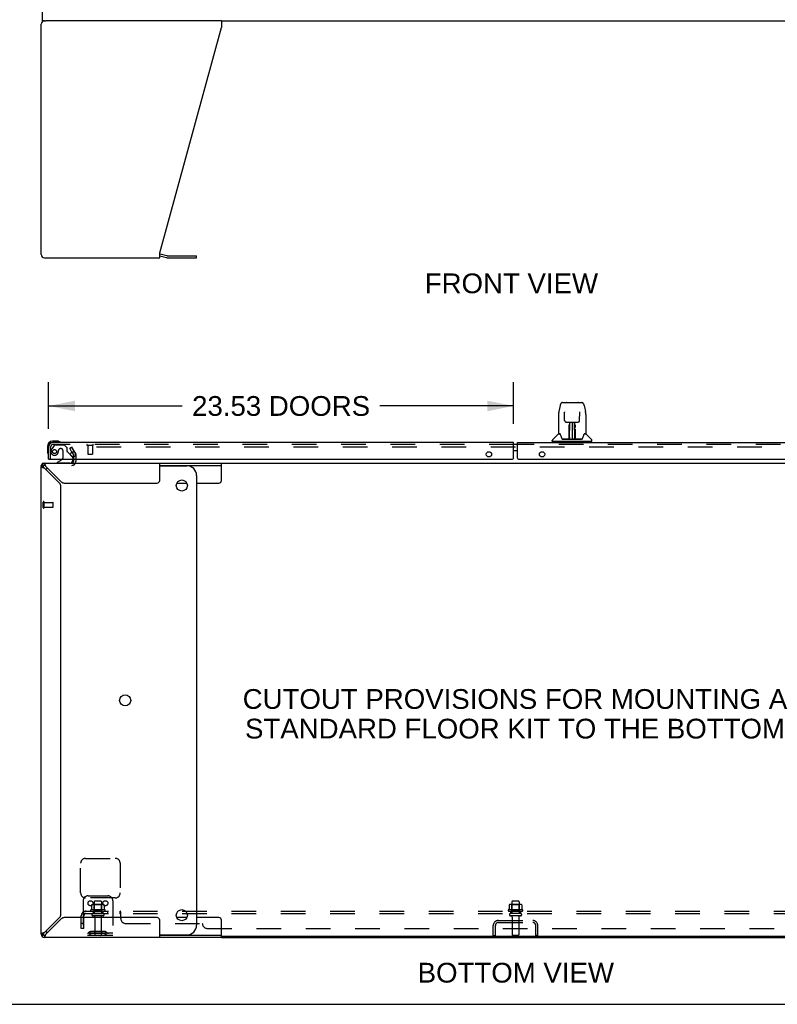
# Model space of a CAD drawing. Header units: inches. Extents: x 0 to 227, y 0 to 147.
# Tile 2 of 27: x 48 to 87, y 0 to 50. Entities that reach past the tile are written whole.
import ezdxf

# ---------------------------------------------------------------- set-up
doc = ezdxf.new("R2010")
doc.units = ezdxf.units.IN
doc.header["$LTSCALE"] = 12.466667
doc.header["$MEASUREMENT"] = 0
doc.linetypes.add('HIDDEN', pattern=[0.2, 0.1, -0.1])
doc.layers.get('0').update_dxf_attribs({"linetype": 'CONTINUOUS'})
for name, color, linetype in [('DEFAULT_2', 8, 'HIDDEN'), ('DIMENSIONS', 7, 'CONTINUOUS'), ('MASTER_DOOR_ASSEMBLY', 7, 'CONTINUOUS'), ('SLAVE_DOOR_ASSEMBLY', 7, 'CONTINUOUS'), ('SUBPANEL', 7, 'CONTINUOUS')]:
    doc.layers.add(name, color=color, linetype=linetype)
doc.styles.get("Standard").update_dxf_attribs({"font": 'arial.ttf'})
doc.dimstyles.new('DIMSTYLE_1', dxfattribs={"dimtxt": 1, "dimasz": 1.333333, "dimexe": 0.09, "dimexo": 0.07, "dimgap": 0.0375, "dimtad": 0, "dimtih": 1, "dimtoh": 1, "dimzin": 4, "dimdsep": 46, "dimtxsty": 'Standard', "dimblk": '_FILLED', "dimblk1": '_FILLED', "dimblk2": '_FILLED', "dimcen": 0.09, "dimadec": 3, "dimazin": 1, "dimtfac": 1, "dimtdec": 3, "dimtofl": 0, "dimtmove": 0, "dimatfit": 3, "dimldrblk": '_FILLED', "dimfxl": 0, "dimtolj": 1, "dimtzin": 4, "dimarcsym": 0})

# ---------------------------------------------------------------- blocks, each defined once
blk = doc.blocks.new('_FILLED')
at = {"color": 0, "linetype": 'ByBlock'}
blk.add_solid([(0, 0), (-1, 0.2), (-1, -0.2)], dxfattribs=at)
blk = doc.blocks.new('*D2')
at = {"layer": 'DIMENSIONS', "color": 2, "linetype": 'Continuous'}
for p, q in [((49.758, 29.132), (49.758, 31.489)), ((73.289, 29.378), (73.289, 31.489)), ((49.758, 30.289), (56.526, 30.289)), ((73.289, 30.289), (66.522, 30.289))]:
    blk.add_line(p, q, dxfattribs=at)
at = {"layer": 'DIMENSIONS', "color": 2, "linetype": 'Continuous', "xscale": 1.3333333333, "yscale": 1.3333333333, "zscale": 1.3333333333, "rotation": 180}
blk.add_blockref('_FILLED', (49.758, 30.289), dxfattribs=at)
at = {"layer": 'DIMENSIONS', "color": 2, "linetype": 'Continuous', "xscale": 1.3333333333, "yscale": 1.3333333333, "zscale": 1.3333333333}
blk.add_blockref('_FILLED', (73.289, 30.289), dxfattribs=at)
at = {"layer": 'DIMENSIONS', "color": 2, "linetype": 'Continuous', "insert": (61.524, 30.789), "char_height": 1, "width": 8.99628, "attachment_point": 2, "line_spacing_factor": 0.9}
blk.add_mtext('23.53 DOORS', dxfattribs=at)

msp = doc.modelspace()

# ---------------------------------------------------------------- linework, layer by layer
at = {"color": 7, "linetype": 'Continuous'}
for p, q in [((49.435, 51.147), (49.435, 49.791)), ((49.435, 49.791), (49.626, 49.791)), ((58.506, 49.791), (88.26, 49.791)), ((55.383, 37.89), (55.722, 37.799)), ((57.252, 37.793), (57.252, 37.897)), ((55.765, 37.793), (57.252, 37.793)), ((49.395, 27.283), (49.383, 27.283)), ((49.487, 27.221), (49.383, 27.221)), ((49.432, 27.338), (49.505, 27.265)), ((49.435, 27.387), (49.435, 27.341)), ((49.435, 27.387), (49.55, 27.387)), ((49.55, 27.387), (49.55, 27.283)), ((55.383, 27.283), (58.506, 27.283)), ((55.383, 27.262), (56.752, 27.262)), ((58.506, 26.512), (58.506, 27.387)), ((58.506, 27.387), (88.26, 27.387)), ((57.252, 26.762), (57.252, 4.012)), ((56.25, 26.387), (56.753, 26.387)), ((57.252, 26.387), (58.381, 26.387)), ((56.753, 4.387), (56.25, 4.387)), ((58.381, 4.387), (57.252, 4.387)), ((58.506, 3.387), (58.506, 4.262)), ((49.383, 3.554), (49.487, 3.554)), ((49.432, 3.436), (49.505, 3.509)), ((49.55, 3.491), (49.55, 3.387)), ((55.383, 3.512), (56.752, 3.512)), ((58.506, 3.491), (55.383, 3.491)), ((88.26, 3.439), (58.506, 3.439)), ((0, 0), (226.667, 0))]:
    msp.add_line(p, q, dxfattribs=at)
at = {"color": 3, "linetype": 'Continuous'}
for p, q in [((49.383, 37.957), (49.383, 49.624)), ((58.506, 49.791), (49.626, 49.791)), ((55.383, 38.039), (58.506, 49.45)), ((58.506, 49.791), (58.506, 49.45)), ((55.383, 37.791), (55.383, 38.039)), ((55.4, 37.993), (55.749, 37.899)), ((55.765, 37.897), (57.252, 37.897)), ((49.55, 37.791), (55.383, 37.791)), ((50.94, 27.955), (51.025, 27.808)), ((51.029, 27.791), (51.029, 27.71)), ((51.029, 27.591), (51.029, 27.472)), ((49.383, 27.255), (49.383, 27.283)), ((49.383, 3.554), (49.383, 27.221)), ((49.404, 27.302), (49.401, 27.3)), ((49.452, 27.175), (49.474, 27.167)), ((49.474, 27.167), (49.498, 27.16)), ((49.55, 27.387), (58.506, 27.387)), ((49.55, 27.144), (50.319, 26.375)), ((50.395, 26.452), (49.626, 27.221)), ((55.383, 26.512), (55.383, 27.387)), ((50.383, 4.554), (50.383, 26.22)), ((50.55, 26.387), (55.258, 26.387)), ((50.319, 4.399), (49.55, 3.63)), ((49.626, 3.554), (50.395, 4.323)), ((55.258, 4.387), (50.55, 4.387)), ((55.383, 3.387), (55.383, 4.262)), ((49.603, 3.478), (49.61, 3.502)), ((58.506, 3.387), (49.55, 3.387)), ((49.595, 3.456), (49.603, 3.478)), ((58.506, 3.387), (88.26, 3.387))]:
    msp.add_line(p, q, dxfattribs=at)
for points in [[(49.401, 27.3), (49.399, 27.299), (49.398, 27.299), (49.396, 27.298), (49.395, 27.297), (49.394, 27.296), (49.393, 27.296), (49.392, 27.295), (49.391, 27.295), (49.39, 27.294), (49.389, 27.293), (49.388, 27.293), (49.388, 27.292), (49.387, 27.292), (49.387, 27.291), (49.386, 27.291), (49.386, 27.29), (49.385, 27.29), (49.385, 27.289), (49.385, 27.289), (49.384, 27.288), (49.384, 27.288), (49.384, 27.287), (49.384, 27.287), (49.383, 27.286), (49.383, 27.286), (49.383, 27.285), (49.383, 27.285), (49.383, 27.284), (49.383, 27.284), (49.383, 27.283)], [(49.383, 27.221), (49.385, 27.213), (49.391, 27.205), (49.401, 27.198), (49.415, 27.19), (49.432, 27.183), (49.452, 27.175)], [(49.498, 27.16), (49.524, 27.152), (49.55, 27.144)], [(49.595, 27.318), (49.588, 27.338), (49.58, 27.355), (49.572, 27.369), (49.565, 27.379), (49.557, 27.385), (49.55, 27.387)], [(49.61, 27.272), (49.603, 27.296), (49.595, 27.318)], [(49.626, 27.221), (49.618, 27.247), (49.61, 27.272)], [(49.452, 3.599), (49.432, 3.592), (49.415, 3.584), (49.401, 3.576), (49.391, 3.569), (49.385, 3.561), (49.383, 3.554)], [(49.498, 3.615), (49.474, 3.607), (49.452, 3.599)], [(49.55, 3.63), (49.524, 3.622), (49.498, 3.615)], [(49.61, 3.502), (49.618, 3.528), (49.626, 3.554)], [(49.55, 3.387), (49.557, 3.389), (49.565, 3.395), (49.572, 3.405), (49.58, 3.419), (49.588, 3.436), (49.595, 3.456)]]:
    msp.add_lwpolyline(points, dxfattribs=at)
at = {"color": 7, "linetype": 'Continuous'}
for points in [[(49.487, 27.221), (49.488, 27.213), (49.49, 27.205), (49.494, 27.198), (49.499, 27.19), (49.505, 27.183)], [(49.505, 27.183), (49.513, 27.175), (49.521, 27.167), (49.53, 27.16), (49.54, 27.152), (49.55, 27.144)], [(49.626, 27.221), (49.618, 27.23), (49.61, 27.24), (49.603, 27.249), (49.595, 27.257), (49.588, 27.265), (49.58, 27.271), (49.572, 27.276), (49.565, 27.28), (49.557, 27.282), (49.55, 27.283)], [(49.55, 3.63), (49.54, 3.622), (49.53, 3.615), (49.521, 3.607), (49.513, 3.599), (49.505, 3.592), (49.499, 3.584), (49.494, 3.576), (49.49, 3.569), (49.488, 3.561), (49.487, 3.554)], [(49.55, 3.491), (49.557, 3.492), (49.565, 3.494), (49.572, 3.498), (49.58, 3.503), (49.588, 3.509)], [(49.588, 3.509), (49.595, 3.517), (49.603, 3.525), (49.61, 3.534), (49.618, 3.544), (49.626, 3.554)]]:
    msp.add_lwpolyline(points, dxfattribs=at)
for centre in [(56.502, 26.262), (53.635, 15.387), (56.502, 4.512)]:
    msp.add_circle(centre, 0.281, dxfattribs=at)
at = {"color": 3, "linetype": 'Continuous'}
for centre, radius, start, end in [((49.55, 49.624), 0.167, 90, 180), ((49.55, 37.957), 0.167, 180, 270), ((55.357, 37.832), 0.167, 75, 81.039), ((55.765, 37.96), 0.0625, 255, 270), ((50.944, 27.472), 0.085, 270, 360), ((50.996, 27.791), 0.033, 0, 30), ((49.55, 27.221), 0.167, 90, 180), ((50.55, 26.607), 0.22, 225, 270), ((55.258, 26.512), 0.125, 270, 360), ((50.163, 26.22), 0.22, 0, 45), ((50.163, 4.554), 0.22, 315, 360), ((50.55, 4.167), 0.22, 90, 135), ((55.258, 4.262), 0.125, 0, 90), ((49.55, 3.554), 0.167, 180, 270)]:
    msp.add_arc(centre, radius, start, end, dxfattribs=at)
at = {"color": 7, "linetype": 'Continuous'}
for centre, radius, start, end in [((55.765, 37.96), 0.167, 255, 270), ((49.55, 27.221), 0.0625, 90, 180), ((50.01, 26.762), 0.5, 128.9378, 141.304), ((56.752, 26.762), 0.5, 0, 90), ((58.381, 26.512), 0.125, 270, 360), ((56.752, 4.012), 0.5, 270, 360), ((58.381, 4.262), 0.125, 0, 90), ((49.55, 3.554), 0.0625, 180, 270), ((50.01, 4.012), 0.5, 218.696, 231.0622)]:
    msp.add_arc(centre, radius, start, end, dxfattribs=at)
at = {"layer": 'DEFAULT_2', "color": 8, "linetype": 'HIDDEN'}
for p, q in [((50.828, 28.148), (50.919, 28.2)), ((50.94, 27.955), (50.828, 28.148)), ((50.919, 28.2), (51.115, 27.86)), ((50.933, 28.175), (51.115, 27.86)), ((95.815, 28.2), (50.951, 28.2)), ((51.029, 27.71), (51.029, 27.591)), ((51.133, 27.791), (51.133, 27.472)), ((49.487, 25.141), (49.487, 25.425)), ((49.53, 25.141), (49.53, 25.425)), ((49.53, 25.407), (49.977, 25.407)), ((49.53, 25.159), (49.977, 25.159)), ((49.987, 25.169), (49.987, 25.397)), ((51.383, 5.637), (51.383, 7.137)), ((51.633, 7.387), (53.133, 7.387)), ((53.383, 7.137), (53.383, 5.637)), ((51.758, 5.491), (52.758, 5.491)), ((51.508, 5.241), (51.508, 3.491)), ((53.133, 5.387), (51.633, 5.387)), ((51.939, 5.031), (51.939, 4.813)), ((52.514, 5.052), (52.002, 5.052)), ((52.075, 5.032), (52.055, 5.052)), ((52.071, 5.186), (52.071, 4.591)), ((52.075, 4.736), (52.075, 5.032)), ((52.442, 5.032), (52.075, 5.032)), ((52.416, 5.216), (52.101, 5.216)), ((52.442, 5.032), (52.462, 5.052)), ((52.442, 4.736), (52.442, 5.032)), ((52.446, 5.186), (52.446, 4.591)), ((52.577, 5.031), (52.577, 4.813)), ((53.008, 5.241), (53.008, 3.491)), ((73.064, 5.031), (73.064, 4.813)), ((73.639, 5.052), (73.127, 5.052)), ((73.2, 5.032), (73.18, 5.052)), ((73.196, 5.186), (73.196, 4.591)), ((73.567, 5.032), (73.2, 5.032)), ((73.2, 4.736), (73.2, 5.032)), ((73.541, 5.216), (73.226, 5.216)), ((73.567, 5.032), (73.587, 5.052)), ((73.567, 4.736), (73.567, 5.032)), ((73.571, 5.186), (73.571, 4.591)), ((73.702, 5.031), (73.702, 4.813)), ((52.614, 4.786), (51.902, 4.786)), ((51.924, 4.716), (52.592, 4.716)), ((52.516, 4.591), (52.001, 4.591)), ((52.075, 4.736), (52.055, 4.716)), ((52.442, 4.736), (52.075, 4.736)), ((52.442, 4.736), (52.462, 4.716)), ((73.739, 4.786), (73.027, 4.786)), ((73.049, 4.716), (73.717, 4.716)), ((73.641, 4.591), (73.126, 4.591)), ((73.2, 4.736), (73.18, 4.716)), ((73.567, 4.736), (73.2, 4.736)), ((73.567, 4.736), (73.587, 4.716)), ((52.516, 4.481), (52.001, 4.481)), ((52.093, 4.419), (52.093, 3.521)), ((52.423, 4.419), (52.423, 3.521)), ((72.258, 3.491), (72.258, 3.995)), ((72.362, 3.995), (72.362, 3.491)), ((72.505, 4.241), (74.262, 4.241)), ((72.505, 4.137), (74.262, 4.137)), ((73.641, 4.481), (73.126, 4.481)), ((73.218, 4.419), (73.218, 3.521)), ((73.548, 4.419), (73.548, 3.521)), ((73.549, 4.241), (73.549, 4.137)), ((74.404, 3.491), (74.404, 3.995)), ((74.508, 3.491), (74.508, 3.995)), ((53.008, 3.595), (51.508, 3.595)), ((53.008, 3.491), (51.508, 3.491)), ((51.851, 3.664), (51.783, 3.615)), ((51.912, 3.579), (51.844, 3.53)), ((52.599, 3.685), (51.918, 3.685)), ((52.599, 3.581), (51.918, 3.581)), ((52.083, 3.685), (52.083, 3.581)), ((52.433, 3.685), (52.433, 3.581)), ((52.604, 3.579), (52.672, 3.53)), ((52.665, 3.664), (52.733, 3.615)), ((72.258, 3.491), (72.362, 3.491)), ((73.518, 3.491), (73.248, 3.491)), ((74.508, 3.491), (74.404, 3.491))]:
    msp.add_line(p, q, dxfattribs=at)
for points in [[(50.951, 28.2), (50.949, 28.2), (50.947, 28.199), (50.945, 28.199), (50.943, 28.198), (50.941, 28.197), (50.939, 28.197), (50.938, 28.195), (50.936, 28.194), (50.935, 28.193), (50.934, 28.191), (50.933, 28.19), (50.932, 28.188), (50.931, 28.187), (50.931, 28.185), (50.931, 28.183), (50.931, 28.182)], [(50.931, 28.182), (50.931, 28.181), (50.931, 28.18), (50.931, 28.178), (50.932, 28.176), (50.933, 28.175)], [(51.945, 5.04), (51.944, 5.039), (51.942, 5.038), (51.941, 5.037), (51.94, 5.035), (51.94, 5.034), (51.939, 5.032), (51.939, 5.031)], [(52.571, 5.04), (52.572, 5.039), (52.574, 5.038), (52.575, 5.037), (52.576, 5.035), (52.576, 5.034), (52.577, 5.032), (52.577, 5.031)], [(73.07, 5.04), (73.069, 5.039), (73.067, 5.038), (73.066, 5.037), (73.065, 5.035), (73.065, 5.034), (73.064, 5.032), (73.064, 5.031)], [(73.696, 5.04), (73.697, 5.039), (73.699, 5.038), (73.7, 5.037), (73.701, 5.035), (73.701, 5.034), (73.702, 5.032), (73.702, 5.031)], [(51.939, 4.813), (51.939, 4.811), (51.939, 4.81), (51.939, 4.809), (51.938, 4.808), (51.938, 4.808), (51.938, 4.807), (51.937, 4.807), (51.937, 4.806), (51.936, 4.806), (51.936, 4.805), (51.936, 4.805), (51.936, 4.805), (51.935, 4.805), (51.935, 4.804), (51.935, 4.804), (51.934, 4.804), (51.934, 4.804), (51.934, 4.804)], [(52.582, 4.804), (52.582, 4.804), (52.582, 4.804), (52.581, 4.804), (52.581, 4.804), (52.581, 4.805), (52.581, 4.805), (52.58, 4.805), (52.58, 4.805), (52.58, 4.806), (52.579, 4.806), (52.579, 4.807), (52.579, 4.807), (52.578, 4.808), (52.578, 4.808), (52.578, 4.809), (52.577, 4.81), (52.577, 4.811), (52.577, 4.813)], [(73.064, 4.813), (73.064, 4.811), (73.064, 4.81), (73.064, 4.809), (73.063, 4.808), (73.063, 4.808), (73.063, 4.807), (73.062, 4.807), (73.062, 4.806), (73.061, 4.806), (73.061, 4.805), (73.061, 4.805), (73.061, 4.805), (73.06, 4.805), (73.06, 4.804), (73.06, 4.804), (73.059, 4.804), (73.059, 4.804), (73.059, 4.804)], [(73.707, 4.804), (73.707, 4.804), (73.707, 4.804), (73.706, 4.804), (73.706, 4.804), (73.706, 4.805), (73.706, 4.805), (73.705, 4.805), (73.705, 4.805), (73.705, 4.806), (73.704, 4.806), (73.704, 4.807), (73.704, 4.807), (73.703, 4.808), (73.703, 4.808), (73.703, 4.809), (73.702, 4.81), (73.702, 4.811), (73.702, 4.813)]]:
    msp.add_lwpolyline(points, dxfattribs=at)
for centre in [(51.883, 5.116), (52.633, 5.116)]:
    msp.add_circle(centre, 0.128, dxfattribs=at)
for centre, radius, start, end in [((50.944, 27.472), 0.189, 270, 360), ((50.996, 27.791), 0.137, 0, 30), ((49.509, 25.425), 0.0215, 360, 180), ((49.509, 25.141), 0.0215, 180, 0), ((49.977, 25.397), 0.01, 360, 90), ((49.977, 25.169), 0.01, 270, 0), ((51.633, 7.137), 0.25, 90, 180), ((53.133, 7.137), 0.25, 0, 90), ((51.633, 5.637), 0.25, 180, 270), ((51.758, 5.241), 0.25, 90, 180), ((52.758, 5.241), 0.25, 0, 90), ((53.133, 5.637), 0.25, 270, 360), ((52.002, 4.911), 0.141, 90, 113.95), ((52.101, 5.186), 0.03, 90, 180), ((52.416, 5.186), 0.03, 0, 90), ((52.514, 4.911), 0.141, 66.05, 90), ((73.127, 4.911), 0.141, 90, 113.95), ((73.226, 5.186), 0.03, 90, 180), ((73.541, 5.186), 0.03, 0, 90), ((73.639, 4.911), 0.141, 66.05, 90), ((51.924, 4.754), 0.0384, 124.4497, 270), ((52.258, 4.186), 0.698, 117.6814, 120.6631), ((52.001, 4.536), 0.055, 90, 270), ((52.516, 4.536), 0.055, 270, 90), ((52.258, 4.186), 0.698, 59.3369, 62.3186), ((52.592, 4.754), 0.0384, 270, 55.5503), ((73.049, 4.754), 0.0384, 124.4497, 270), ((73.383, 4.186), 0.698, 117.6814, 120.6631), ((73.126, 4.536), 0.055, 90, 270), ((73.641, 4.536), 0.055, 270, 90), ((73.383, 4.186), 0.698, 59.3369, 62.3186), ((73.717, 4.754), 0.0384, 270, 55.5503), ((52.031, 4.419), 0.0625, 0, 90), ((52.486, 4.419), 0.0625, 90, 180), ((72.505, 3.995), 0.246, 90, 180), ((72.505, 3.995), 0.142, 90, 180), ((73.156, 4.419), 0.0625, 0, 90), ((73.611, 4.419), 0.0625, 90, 180), ((74.262, 3.995), 0.246, 0, 90), ((74.262, 3.995), 0.142, 0, 90), ((51.722, 3.699), 0.104, 270, 305.7539), ((51.722, 3.699), 0.208, 270, 305.7539), ((51.918, 3.571), 0.114, 90, 125.7539), ((51.918, 3.571), 0.01, 90, 125.7539), ((52.123, 3.521), 0.03, 180, 270), ((52.393, 3.521), 0.03, 270, 360), ((52.599, 3.571), 0.114, 54.2461, 90), ((52.599, 3.571), 0.01, 54.2461, 90), ((52.794, 3.699), 0.208, 234.2461, 270), ((52.794, 3.699), 0.104, 234.2461, 270), ((73.248, 3.521), 0.03, 180, 270), ((73.518, 3.521), 0.03, 270, 360)]:
    msp.add_arc(centre, radius, start, end, dxfattribs=at)
at = {"layer": 'MASTER_DOOR_ASSEMBLY', "color": 7, "linetype": 'Continuous'}
for p, q in [((75.764, 30.461), (76.733, 30.461)), ((75.955, 30.468), (76.542, 30.468)), ((75.64, 30.306), (75.574, 30.001)), ((75.86, 29.996), (75.861, 29.993)), ((75.861, 29.993), (75.861, 29.988)), ((75.861, 29.988), (75.861, 29.982)), ((75.861, 29.982), (75.861, 29.972)), ((75.868, 29.554), (75.861, 29.972)), ((76.628, 29.554), (76.636, 29.977)), ((76.636, 29.986), (76.636, 29.991)), ((76.636, 29.977), (76.636, 29.986)), ((76.857, 30.306), (76.922, 30.001)), ((75.559, 29.857), (75.559, 28.894)), ((75.559, 29.857), (75.559, 29.857)), ((75.949, 29.477), (76.009, 29.477)), ((76.049, 29.477), (76.447, 29.477)), ((76.109, 29.477), (76.106, 29.123)), ((76.111, 28.618), (76.126, 29.477)), ((76.134, 29.477), (76.134, 29.473)), ((76.134, 29.473), (76.134, 29.424)), ((76.248, 29.477), (76.248, 28.607)), ((76.363, 29.424), (76.362, 29.477)), ((76.386, 28.618), (76.371, 29.477)), ((76.391, 29.123), (76.388, 29.477)), ((76.488, 29.477), (76.548, 29.477)), ((76.937, 29.857), (76.937, 28.894)), ((76.094, 28.63), (76.097, 28.952)), ((76.104, 28.925), (76.097, 28.925)), ((76.098, 29.308), (76.098, 29.337)), ((76.098, 29.274), (76.098, 29.308)), ((76.098, 29.237), (76.098, 29.274)), ((76.098, 29.198), (76.098, 29.237)), ((76.101, 28.63), (76.104, 28.925)), ((76.105, 29.123), (76.106, 29.198)), ((76.106, 29.123), (76.105, 29.103)), ((76.105, 29.103), (76.105, 29.095)), ((76.105, 29.095), (76.107, 29.095)), ((76.106, 29.343), (76.106, 29.312)), ((76.106, 29.312), (76.106, 29.277)), ((76.106, 29.277), (76.106, 29.238)), ((76.106, 29.238), (76.106, 29.198)), ((76.107, 29.095), (76.106, 29.018)), ((76.106, 29.018), (76.106, 29.018)), ((76.106, 29.011), (76.106, 29.018)), ((76.107, 28.999), (76.106, 29.011)), ((76.109, 29.011), (76.106, 29.011)), ((76.106, 29.008), (76.115, 29.008)), ((76.122, 29.24), (76.107, 29.24)), ((76.107, 29.234), (76.121, 29.234)), ((76.107, 28.763), (76.107, 28.998)), ((76.39, 29.24), (76.375, 29.24)), ((76.375, 29.234), (76.39, 29.234)), ((76.382, 29.008), (76.39, 29.008)), ((76.39, 29.011), (76.388, 29.011)), ((76.389, 29.095), (76.39, 29.018)), ((76.391, 29.258), (76.39, 29.295)), ((76.39, 29.018), (76.39, 29.016)), ((76.39, 29.016), (76.39, 29.004)), ((76.39, 29.004), (76.39, 29.001)), ((76.39, 29.001), (76.39, 29)), ((76.39, 28.763), (76.39, 28.998)), ((76.391, 29.218), (76.391, 29.258)), ((76.392, 29.123), (76.391, 29.218)), ((76.391, 29.103), (76.391, 29.123)), ((76.391, 29.095), (76.391, 29.103)), ((76.392, 29.104), (76.392, 29.113)), ((76.392, 29.076), (76.392, 29.104)), ((76.398, 29.337), (76.398, 29.308)), ((76.398, 29.308), (76.398, 29.274)), ((76.398, 29.274), (76.399, 29.237)), ((76.399, 29.237), (76.399, 29.198)), ((75.244, 28.492), (75.244, 28.547)), ((77.244, 28.484), (75.252, 28.484)), ((75.551, 28.87), (75.256, 28.575)), ((75.303, 28.484), (75.303, 28.445)), ((75.628, 28.886), (75.567, 28.886)), ((75.572, 28.878), (75.633, 28.878)), ((75.63, 28.883), (75.631, 28.882)), ((75.631, 28.882), (75.631, 28.882)), ((76.095, 28.61), (75.763, 28.61)), ((75.784, 28.603), (76.713, 28.603)), ((76.097, 28.611), (76.095, 28.61)), ((76.098, 28.607), (76.097, 28.607)), ((76.1, 28.612), (76.1, 28.61)), ((76.104, 28.642), (76.105, 28.671)), ((76.104, 28.642), (76.105, 28.618)), ((76.104, 28.632), (76.104, 28.642)), ((76.104, 28.625), (76.104, 28.632)), ((76.104, 28.623), (76.104, 28.625)), ((76.104, 28.622), (76.104, 28.623)), ((76.104, 28.621), (76.104, 28.622)), ((76.104, 28.62), (76.104, 28.621)), ((76.105, 28.671), (76.107, 28.763)), ((76.11, 28.607), (76.114, 28.604)), ((76.121, 28.685), (76.112, 28.685)), ((76.114, 28.61), (76.113, 28.61)), ((76.121, 28.685), (76.119, 28.609)), ((76.119, 28.609), (76.248, 28.607)), ((76.377, 28.609), (76.248, 28.607)), ((76.377, 28.609), (76.376, 28.685)), ((76.385, 28.685), (76.376, 28.685)), ((76.384, 28.61), (76.382, 28.61)), ((76.39, 28.763), (76.392, 28.671)), ((76.392, 28.671), (76.392, 28.644)), ((76.392, 28.644), (76.393, 28.631)), ((76.392, 28.618), (76.392, 28.642)), ((76.392, 28.618), (76.392, 28.616)), ((76.393, 28.631), (76.393, 28.629)), ((76.393, 28.629), (76.393, 28.626)), ((76.393, 28.626), (76.393, 28.624)), ((76.393, 28.624), (76.393, 28.622)), ((76.393, 28.622), (76.393, 28.621)), ((76.393, 28.621), (76.393, 28.62)), ((76.393, 28.62), (76.393, 28.62)), ((76.396, 28.61), (76.396, 28.612)), ((76.396, 28.612), (76.397, 28.612)), ((76.398, 28.605), (76.399, 28.607)), ((76.734, 28.61), (76.401, 28.61)), ((76.861, 28.875), (76.865, 28.882)), ((76.863, 28.878), (76.925, 28.878)), ((76.865, 28.882), (76.865, 28.882)), ((76.869, 28.886), (76.869, 28.886)), ((76.929, 28.886), (76.869, 28.886)), ((76.946, 28.87), (77.241, 28.575)), ((77.193, 28.484), (77.193, 28.445)), ((77.252, 28.492), (77.252, 28.547)), ((73.477, 28.341), (73.387, 28.341)), ((73.477, 28.021), (73.387, 28.021))]:
    msp.add_line(p, q, dxfattribs=at)
at = {"layer": 'MASTER_DOOR_ASSEMBLY', "color": 3, "linetype": 'Continuous'}
for p, q in [((73.477, 27.654), (73.477, 28.445)), ((73.477, 28.445), (96.762, 28.445)), ((73.539, 27.591), (96.988, 27.591))]:
    msp.add_line(p, q, dxfattribs=at)
at = {"layer": 'MASTER_DOOR_ASSEMBLY', "color": 8, "linetype": 'HIDDEN'}
msp.add_line((96.762, 28.341), (73.477, 28.341), dxfattribs=at)
at = {"layer": 'MASTER_DOOR_ASSEMBLY', "color": 7, "linetype": 'Continuous'}
for points in [[(75.764, 30.461), (75.76, 30.461), (75.747, 30.459), (75.734, 30.456), (75.722, 30.451), (75.71, 30.444), (75.7, 30.436), (75.691, 30.427), (75.683, 30.417), (75.676, 30.407), (75.669, 30.396), (75.663, 30.383), (75.657, 30.37), (75.652, 30.355), (75.647, 30.338), (75.642, 30.319), (75.64, 30.306)], [(76.857, 30.306), (76.854, 30.319), (76.849, 30.338), (76.844, 30.355), (76.839, 30.37), (76.833, 30.384), (76.827, 30.396), (76.821, 30.407), (76.814, 30.418), (76.805, 30.428), (76.796, 30.437), (76.786, 30.444), (76.774, 30.451), (76.762, 30.456), (76.749, 30.459), (76.736, 30.461), (76.733, 30.461)], [(75.574, 30.001), (75.569, 29.97), (75.563, 29.931), (75.56, 29.891), (75.559, 29.857)], [(75.86, 30), (75.86, 30), (75.86, 30), (75.86, 30), (75.86, 29.999), (75.86, 29.998), (75.86, 29.996)], [(76.636, 29.991), (76.636, 29.995), (76.636, 29.997), (76.636, 29.998), (76.636, 29.999), (76.636, 30), (76.636, 30)], [(76.937, 29.857), (76.936, 29.891), (76.933, 29.931), (76.928, 29.971), (76.922, 30.001)], [(75.868, 29.554), (75.869, 29.548), (75.871, 29.537), (75.874, 29.526), (75.879, 29.516), (75.885, 29.507), (75.893, 29.498), (75.902, 29.491), (75.911, 29.485), (75.921, 29.481), (75.932, 29.478), (75.943, 29.477), (75.947, 29.477)], [(76.009, 29.477), (76.018, 29.477), (76.029, 29.477), (76.04, 29.477), (76.049, 29.477)], [(76.447, 29.477), (76.456, 29.477), (76.467, 29.477), (76.478, 29.477), (76.487, 29.477)], [(76.549, 29.477), (76.555, 29.477), (76.566, 29.478), (76.577, 29.482), (76.587, 29.486), (76.596, 29.492), (76.605, 29.5), (76.612, 29.508), (76.618, 29.517), (76.623, 29.528), (76.626, 29.538), (76.628, 29.549), (76.628, 29.554)], [(76.097, 28.952), (76.097, 28.977), (76.097, 29.003), (76.097, 29.027), (76.098, 29.05), (76.098, 29.071), (76.098, 29.09), (76.098, 29.107)], [(76.106, 29.343), (76.106, 29.342), (76.105, 29.34), (76.104, 29.339), (76.102, 29.338), (76.101, 29.338), (76.098, 29.337)], [(76.105, 29.103), (76.106, 29.102), (76.107, 29.099), (76.107, 29.095)], [(76.389, 29.095), (76.39, 29.099), (76.391, 29.102), (76.391, 29.103)], [(76.39, 29.295), (76.39, 29.328), (76.39, 29.343)], [(76.39, 29), (76.39, 29), (76.39, 28.999), (76.39, 28.999)], [(76.392, 28.979), (76.392, 29.005), (76.392, 29.03), (76.392, 29.054), (76.392, 29.076)], [(76.395, 28.63), (76.392, 28.953), (76.392, 28.979)], [(76.399, 29.107), (76.399, 29.09), (76.399, 29.071), (76.399, 29.05), (76.399, 29.027), (76.399, 29.003), (76.399, 28.977), (76.4, 28.952), (76.402, 28.63)], [(75.627, 28.886), (75.627, 28.886), (75.627, 28.886), (75.628, 28.886)], [(75.628, 28.886), (75.628, 28.886), (75.629, 28.885), (75.63, 28.884), (75.63, 28.883)], [(75.63, 28.883), (75.63, 28.884), (75.629, 28.885), (75.629, 28.885), (75.629, 28.886), (75.629, 28.886)], [(75.637, 28.878), (75.635, 28.879), (75.633, 28.881), (75.632, 28.882), (75.631, 28.883), (75.63, 28.883)], [(75.631, 28.882), (75.635, 28.875), (75.649, 28.847), (75.664, 28.811), (75.679, 28.769), (75.695, 28.721), (75.71, 28.674)], [(75.71, 28.674), (75.713, 28.665), (75.717, 28.653), (75.722, 28.642), (75.727, 28.634), (75.733, 28.626)], [(75.733, 28.626), (75.738, 28.62), (75.745, 28.615), (75.752, 28.612), (75.76, 28.611), (75.762, 28.61)], [(76.097, 28.607), (76.096, 28.607), (76.096, 28.607), (76.095, 28.607), (76.095, 28.607), (76.094, 28.606), (76.093, 28.605)], [(76.094, 28.61), (76.096, 28.611), (76.097, 28.611), (76.099, 28.613), (76.1, 28.614), (76.101, 28.616), (76.101, 28.618)], [(76.103, 28.618), (76.103, 28.616), (76.102, 28.614), (76.101, 28.613), (76.1, 28.612), (76.098, 28.611), (76.097, 28.611)], [(76.097, 28.611), (76.098, 28.611), (76.099, 28.611), (76.1, 28.612)], [(76.1, 28.612), (76.101, 28.613), (76.102, 28.614), (76.103, 28.615), (76.103, 28.616), (76.103, 28.616), (76.103, 28.617), (76.103, 28.617), (76.103, 28.617), (76.103, 28.618), (76.103, 28.618), (76.103, 28.618), (76.103, 28.618), (76.104, 28.619), (76.104, 28.619), (76.104, 28.619), (76.104, 28.62), (76.104, 28.62)], [(76.101, 28.612), (76.102, 28.613), (76.104, 28.614)], [(76.103, 28.614), (76.103, 28.614), (76.104, 28.612), (76.106, 28.611), (76.107, 28.61), (76.109, 28.608), (76.11, 28.607)], [(76.104, 28.614), (76.104, 28.616), (76.105, 28.618)], [(76.11, 28.611), (76.109, 28.611), (76.108, 28.612), (76.107, 28.612), (76.106, 28.613), (76.105, 28.614), (76.105, 28.615), (76.104, 28.616), (76.104, 28.616)], [(76.113, 28.61), (76.113, 28.61), (76.112, 28.611), (76.111, 28.611), (76.11, 28.611)], [(76.114, 28.604), (76.115, 28.603), (76.115, 28.603)], [(76.381, 28.603), (76.382, 28.603), (76.383, 28.604), (76.387, 28.607)], [(76.386, 28.611), (76.385, 28.611), (76.384, 28.61)], [(76.393, 28.616), (76.392, 28.615), (76.391, 28.614), (76.391, 28.613), (76.39, 28.612), (76.389, 28.612), (76.387, 28.611), (76.386, 28.611)], [(76.387, 28.607), (76.388, 28.608), (76.389, 28.609), (76.39, 28.61), (76.391, 28.611), (76.392, 28.612), (76.393, 28.613), (76.393, 28.614), (76.393, 28.614)], [(76.392, 28.616), (76.393, 28.614), (76.394, 28.613), (76.396, 28.612), (76.396, 28.611)], [(76.393, 28.62), (76.393, 28.619), (76.393, 28.619), (76.393, 28.619), (76.393, 28.619), (76.393, 28.618), (76.393, 28.618), (76.393, 28.618), (76.393, 28.617), (76.393, 28.617), (76.393, 28.617), (76.394, 28.616), (76.394, 28.615), (76.394, 28.614), (76.395, 28.613), (76.396, 28.612)], [(76.395, 28.618), (76.395, 28.616), (76.396, 28.614), (76.397, 28.613), (76.399, 28.612), (76.401, 28.611), (76.403, 28.61)], [(76.397, 28.612), (76.398, 28.611), (76.399, 28.611)], [(76.398, 28.605), (76.398, 28.605), (76.398, 28.604), (76.398, 28.604), (76.399, 28.604), (76.399, 28.604), (76.399, 28.604), (76.4, 28.604), (76.401, 28.604), (76.401, 28.604), (76.402, 28.605), (76.403, 28.605), (76.403, 28.605)], [(76.399, 28.611), (76.401, 28.61), (76.401, 28.61)], [(76.734, 28.61), (76.736, 28.611), (76.744, 28.612), (76.751, 28.615), (76.758, 28.62), (76.764, 28.626)], [(76.764, 28.626), (76.769, 28.633), (76.774, 28.642), (76.779, 28.652), (76.784, 28.665), (76.787, 28.674)], [(76.787, 28.674), (76.801, 28.72), (76.817, 28.767), (76.832, 28.81), (76.847, 28.846), (76.861, 28.875)], [(76.866, 28.883), (76.865, 28.883), (76.864, 28.882), (76.863, 28.881), (76.862, 28.879), (76.86, 28.878)], [(76.865, 28.882), (76.866, 28.883), (76.866, 28.883)], [(76.866, 28.883), (76.867, 28.884), (76.868, 28.885), (76.868, 28.886), (76.869, 28.886)], [(76.867, 28.886), (76.868, 28.886), (76.868, 28.885), (76.867, 28.885), (76.867, 28.884), (76.866, 28.883)]]:
    msp.add_lwpolyline(points, dxfattribs=at)
at = {"layer": 'MASTER_DOOR_ASSEMBLY', "color": 3, "linetype": 'Continuous'}
msp.add_circle((74.727, 27.841), 0.133, dxfattribs=at)
at = {"layer": 'MASTER_DOOR_ASSEMBLY', "color": 7, "linetype": 'Continuous'}
for centre, radius, start, end in [((75.955, 30.448), 0.0197, 90, 139.7821), ((76.542, 30.448), 0.0197, 40.2179, 90), ((76.109, 29.002), 0.00886, 359, 89), ((76.388, 29.002), 0.00886, 91, 181), ((75.284, 28.547), 0.0394, 135, 180), ((75.252, 28.492), 0.00787, 180, 270), ((75.572, 28.849), 0.0295, 90, 135), ((75.567, 28.894), 0.00787, 180, 270), ((76.108, 28.61), 0.00787, 182, 258.8695), ((76.12, 28.618), 0.00886, 179, 269), ((76.12, 28.618), 0.00886, 179.0026, 257.5816), ((76.377, 28.618), 0.00886, 271, 1), ((76.388, 28.61), 0.00787, 281.1329, 358), ((76.925, 28.849), 0.0295, 45, 90), ((76.929, 28.894), 0.00787, 270, 360), ((77.213, 28.547), 0.0394, 0, 45), ((77.244, 28.492), 0.00787, 270, 360)]:
    msp.add_arc(centre, radius, start, end, dxfattribs=at)
at = {"layer": 'MASTER_DOOR_ASSEMBLY', "color": 3, "linetype": 'Continuous'}
msp.add_arc((73.539, 27.654), 0.0625, 180, 270, dxfattribs=at)
at = {"layer": 'SLAVE_DOOR_ASSEMBLY', "color": 7, "linetype": 'Continuous'}
for p, q in [((50.217, 28.505), (49.961, 28.505)), ((50.005, 28.445), (49.961, 28.445)), ((50.255, 28.502), (50.217, 28.505)), ((49.698, 28.242), (49.698, 27.986)), ((49.698, 27.986), (49.701, 27.948)), ((49.758, 28.242), (49.758, 28.199)), ((73.477, 28.341), (73.289, 28.341)), ((73.477, 28.021), (73.289, 28.021)), ((49.778, 27.591), (49.758, 27.591)), ((50.438, 27.564), (50.2, 27.426)), ((50.2, 27.387), (50.2, 27.426)), ((50.877, 27.818), (50.958, 27.737)), ((50.987, 27.591), (50.987, 27.544))]:
    msp.add_line(p, q, dxfattribs=at)
at = {"layer": 'SLAVE_DOOR_ASSEMBLY', "color": 3, "linetype": 'Continuous'}
for p, q in [((73.289, 28.445), (50.005, 28.445)), ((73.289, 27.654), (73.289, 28.445)), ((49.758, 27.591), (49.758, 28.199)), ((49.778, 27.591), (73.227, 27.591))]:
    msp.add_line(p, q, dxfattribs=at)
at = {"layer": 'SLAVE_DOOR_ASSEMBLY', "color": 8, "linetype": 'HIDDEN'}
for p, q in [((49.862, 27.591), (49.862, 28.199)), ((50.038, 28.287), (49.937, 28.142)), ((73.289, 28.341), (50.005, 28.341)), ((50.103, 28.32), (50.554, 28.32)), ((50.259, 28.03), (50.259, 28.042)), ((50.39, 28.128), (50.357, 28.128)), ((50.488, 28.03), (50.488, 27.651)), ((50.68, 28.194), (50.554, 28.32)), ((50.68, 28.194), (50.68, 28.015)), ((50.739, 27.957), (50.877, 27.818)), ((51.72, 28.298), (52.004, 28.298)), ((51.738, 28.298), (51.738, 27.851)), ((51.986, 28.298), (51.986, 27.851)), ((50.987, 27.667), (50.987, 27.591)), ((51.748, 27.841), (51.976, 27.841)), ((50.83, 27.387), (50.2, 27.387))]:
    msp.add_line(p, q, dxfattribs=at)
msp.add_circle((50.062, 27.978), 0.101, dxfattribs=at)
at = {"layer": 'SLAVE_DOOR_ASSEMBLY', "color": 3, "linetype": 'Continuous'}
for centre in [(51.008, 27.841), (72.039, 27.841)]:
    msp.add_circle(centre, 0.133, dxfattribs=at)
at = {"layer": 'SLAVE_DOOR_ASSEMBLY', "color": 7, "linetype": 'Continuous'}
for centre, radius, start, end in [((49.961, 28.242), 0.263, 90, 180), ((49.961, 28.242), 0.203, 90, 180), ((50.217, 28.255), 0.25, 59.1101, 90), ((50.338, 28.46), 0.015, 270, 353.6204), ((50.338, 28.457), 0.015, 6.3796, 59.1101), ((49.948, 27.986), 0.25, 180, 210.8899), ((49.746, 27.865), 0.015, 210.8899, 263.6204), ((49.743, 27.865), 0.015, 276.3796, 360), ((50.388, 27.651), 0.1, 300.092, 323.4532), ((50.83, 27.544), 0.157, 270, 360), ((50.887, 27.667), 0.1, 27.0268, 45)]:
    msp.add_arc(centre, radius, start, end, dxfattribs=at)
at = {"layer": 'SLAVE_DOOR_ASSEMBLY', "color": 3, "linetype": 'Continuous'}
for centre, radius, start, end in [((50.005, 28.199), 0.246, 90, 180), ((73.227, 27.654), 0.0625, 270, 360)]:
    msp.add_arc(centre, radius, start, end, dxfattribs=at)
at = {"layer": 'SLAVE_DOOR_ASSEMBLY', "color": 8, "linetype": 'HIDDEN'}
for centre, radius, start, end in [((50.005, 28.199), 0.142, 90, 180), ((50.062, 27.978), 0.187, 163.1561, 342.1518), ((50.252, 27.921), 0.386, 144.9, 163.1561), ((50.103, 28.241), 0.079, 90, 144.9), ((49.866, 28.042), 0.393, 342.0702, 358.3401), ((50.357, 28.03), 0.098, 90, 180), ((50.39, 28.03), 0.098, 0, 90), ((50.719, 28.015), 0.039, 180, 248.3904), ((50.668, 27.886), 0.1, 45, 68.3904), ((51.72, 28.32), 0.0215, 90, 270), ((52.004, 28.32), 0.0215, 270, 90), ((50.388, 27.651), 0.1, 323.4532, 360), ((50.887, 27.667), 0.1, 0, 27.0268), ((51.748, 27.851), 0.01, 180, 270), ((51.976, 27.851), 0.01, 270, 360)]:
    msp.add_arc(centre, radius, start, end, dxfattribs=at)
at = {"layer": 'SUBPANEL', "color": 8, "linetype": 'HIDDEN'}
for p, q in [((51.501, 4.662), (51.58, 4.566)), ((51.539, 4.591), (51.539, 4.716)), ((51.539, 4.716), (95.227, 4.716)), ((51.539, 4.591), (95.227, 4.591)), ((52.008, 4.716), (52.008, 4.591)), ((52.508, 4.716), (52.508, 4.591)), ((52.736, 4.716), (52.736, 4.591)), ((53.017, 4.716), (53.017, 4.591)), ((53.379, 4.591), (53.379, 4.716)), ((53.38, 4.716), (53.379, 4.716)), ((53.385, 4.714), (53.383, 4.715)), ((53.395, 4.577), (53.392, 4.581)), ((53.414, 4.566), (53.413, 4.565)), ((53.414, 4.341), (53.414, 4.662)), ((73.133, 4.716), (73.133, 4.591)), ((73.633, 4.716), (73.633, 4.591)), ((51.414, 3.841), (51.414, 4.479)), ((51.539, 4.091), (51.414, 4.091)), ((51.539, 3.841), (51.539, 4.479)), ((53.664, 4.091), (57.539, 4.091)), ((51.539, 3.841), (51.414, 3.841)), ((57.789, 3.841), (88.977, 3.841))]:
    msp.add_line(p, q, dxfattribs=at)
for points in [[(51.501, 4.662), (51.503, 4.664), (51.505, 4.667), (51.507, 4.669), (51.509, 4.672), (51.511, 4.676), (51.513, 4.679), (51.514, 4.683), (51.516, 4.686)], [(51.516, 4.686), (51.519, 4.694), (51.521, 4.697), (51.522, 4.7), (51.524, 4.703), (51.525, 4.706), (51.527, 4.709), (51.529, 4.711), (51.531, 4.713), (51.533, 4.714), (51.534, 4.715), (51.536, 4.716), (51.538, 4.716), (51.539, 4.716)], [(51.562, 4.587), (51.562, 4.587), (51.562, 4.587), (51.562, 4.587), (51.562, 4.588), (51.562, 4.588), (51.561, 4.588), (51.561, 4.589), (51.561, 4.589), (51.561, 4.59), (51.56, 4.59), (51.56, 4.591), (51.56, 4.591), (51.559, 4.592), (51.559, 4.593), (51.559, 4.593), (51.558, 4.594), (51.558, 4.595), (51.558, 4.595), (51.557, 4.596), (51.557, 4.596), (51.557, 4.597), (51.556, 4.598), (51.556, 4.599), (51.556, 4.599), (51.555, 4.6), (51.555, 4.601), (51.555, 4.601), (51.554, 4.602), (51.554, 4.603), (51.553, 4.604), (51.553, 4.605), (51.553, 4.605), (51.552, 4.606), (51.552, 4.607), (51.552, 4.608), (51.551, 4.609), (51.551, 4.609), (51.551, 4.61), (51.55, 4.611), (51.55, 4.612), (51.55, 4.613), (51.549, 4.614), (51.549, 4.615), (51.548, 4.616), (51.548, 4.617), (51.548, 4.618), (51.547, 4.619), (51.547, 4.62), (51.547, 4.621), (51.546, 4.622), (51.546, 4.623), (51.546, 4.624), (51.545, 4.625), (51.545, 4.626), (51.545, 4.627), (51.544, 4.628), (51.544, 4.629), (51.544, 4.631), (51.543, 4.632), (51.543, 4.633), (51.543, 4.634), (51.542, 4.635), (51.542, 4.636), (51.542, 4.637), (51.542, 4.638), (51.541, 4.639), (51.541, 4.64), (51.541, 4.64), (51.541, 4.641), (51.541, 4.642), (51.54, 4.643), (51.54, 4.644), (51.54, 4.645), (51.54, 4.646), (51.54, 4.647), (51.54, 4.648), (51.54, 4.648), (51.539, 4.649), (51.539, 4.65), (51.539, 4.65), (51.539, 4.65), (51.539, 4.651)], [(51.539, 4.651), (51.539, 4.651), (51.539, 4.651), (51.539, 4.651), (51.539, 4.651), (51.539, 4.651), (51.539, 4.65), (51.539, 4.65), (51.539, 4.649), (51.539, 4.649), (51.539, 4.648), (51.539, 4.648)], [(51.567, 4.573), (51.563, 4.577), (51.561, 4.579), (51.559, 4.581), (51.556, 4.582), (51.554, 4.584), (51.552, 4.586), (51.549, 4.588), (51.547, 4.589), (51.545, 4.59), (51.543, 4.591), (51.541, 4.591), (51.539, 4.591)], [(51.559, 4.591), (51.56, 4.59), (51.56, 4.59), (51.56, 4.589), (51.561, 4.589), (51.561, 4.589), (51.561, 4.588), (51.562, 4.588), (51.562, 4.588), (51.562, 4.587), (51.562, 4.587), (51.562, 4.587), (51.562, 4.587)], [(51.58, 4.566), (51.579, 4.565), (51.579, 4.565), (51.578, 4.565), (51.577, 4.565), (51.576, 4.566), (51.575, 4.567), (51.573, 4.567), (51.572, 4.569), (51.57, 4.57), (51.569, 4.571), (51.567, 4.573)], [(53.391, 4.709), (53.389, 4.711), (53.387, 4.713), (53.385, 4.714), (53.383, 4.715), (53.382, 4.716), (53.38, 4.716), (53.379, 4.716)], [(53.388, 4.586), (53.386, 4.588), (53.385, 4.589), (53.383, 4.59), (53.382, 4.591), (53.38, 4.591), (53.379, 4.591)], [(53.382, 4.591), (53.38, 4.591), (53.379, 4.591)], [(53.392, 4.581), (53.391, 4.582), (53.389, 4.584), (53.388, 4.586), (53.386, 4.588), (53.385, 4.589), (53.383, 4.59)], [(53.393, 4.706), (53.391, 4.709), (53.389, 4.711)], [(53.397, 4.697), (53.396, 4.7), (53.394, 4.703), (53.393, 4.706)], [(53.405, 4.567), (53.403, 4.567), (53.401, 4.569), (53.4, 4.57), (53.399, 4.571), (53.397, 4.573), (53.396, 4.575), (53.395, 4.577)], [(53.4, 4.69), (53.399, 4.694), (53.397, 4.697)], [(53.414, 4.566), (53.413, 4.565), (53.411, 4.565), (53.409, 4.565), (53.408, 4.565), (53.406, 4.566), (53.405, 4.567), (53.403, 4.567), (53.401, 4.569), (53.4, 4.57), (53.399, 4.571)], [(53.411, 4.667), (53.41, 4.669), (53.408, 4.672), (53.406, 4.676), (53.405, 4.679), (53.403, 4.683), (53.4, 4.69)], [(53.411, 4.565), (53.409, 4.565), (53.408, 4.565)], [(53.414, 4.662), (53.413, 4.664), (53.411, 4.667)]]:
    msp.add_lwpolyline(points, dxfattribs=at)
for centre, radius, start, end in [((51.651, 4.479), 0.237, 90, 180), ((51.651, 4.479), 0.112, 90, 180), ((53.664, 4.341), 0.25, 180, 270), ((57.789, 4.091), 0.25, 180, 270)]:
    msp.add_arc(centre, radius, start, end, dxfattribs=at)

# ---------------------------------------------------------------- texts
at = {"layer": 'DIMENSIONS', "color": 2, "linetype": 'Continuous', "char_height": 1, "attachment_point": 2, "line_spacing_factor": 0.9}
for s, insert, width in [('FRONT VIEW', (73.175, 36.996), 8.75093), ('CUTOUT PROVISIONS FOR MOUNTING A\\PSTANDARD FLOOR KIT TO THE BOTTOM', (73.356, 15.956), 27.49814), ('BOTTOM VIEW', (73.399, 2.1), 9.91078)]:
    msp.add_mtext(s, dxfattribs=dict(at, insert=insert, width=width))

# ---------------------------------------------------------------- dimensions: what is measured, and where the dimension line sits
at = {"layer": 'DIMENSIONS', "color": 2, "linetype": 'Continuous'}
dim = msp.add_linear_dim(base=(73.289, 30.289), p1=(49.758, 31.559), p2=(73.289, 31.559), text='<> DOORS', dimstyle='DIMSTYLE_1', dxfattribs=at)
dim.commit()
dim.dimension.update_dxf_attribs({"geometry": '*D2', "text_midpoint": (61.524, 30.289), "dimtype": 160})

doc.saveas('drawing.dxf')
